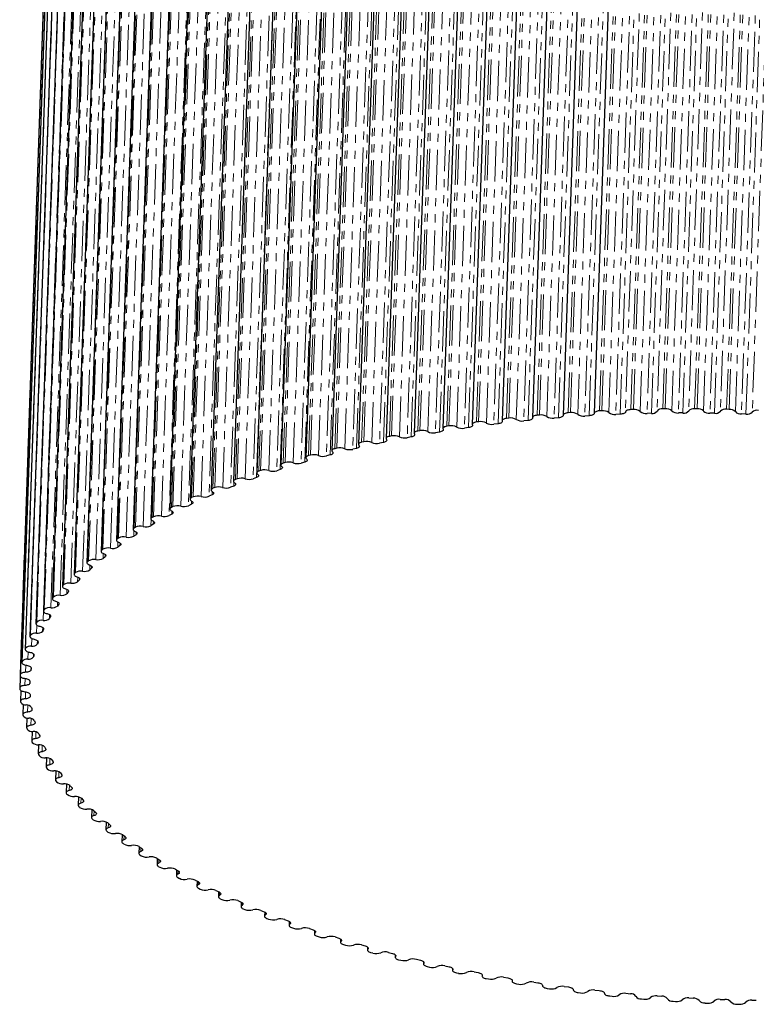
# Model space of a CAD drawing. Header units: millimetres. Extents: x -118 to 113, y -215 to 932.
# Tile 1 of 5: x -118 to -2, y -215 to -60. Entities that reach past the tile are written whole.
import ezdxf

# ---------------------------------------------------------------- set-up
doc = ezdxf.new("R2010")
doc.units = ezdxf.units.MM
doc.linetypes.add('PHANTOM', pattern=[12.7, 6.35, -1.27, 1.27, -1.27, 1.27, -1.27])

msp = doc.modelspace()

# ---------------------------------------------------------------- linework, layer by layer
at = {"color": 8, "linetype": 'PHANTOM', "lineweight": 18}
for p, q in [((-31.87, -121.8), (-25.38, 65.41)), ((-31.49, -121.77), (-25, 65.43)), ((-26.93, -121.5), (-20.44, 65.71)), ((-26.55, -121.48), (-20.06, 65.72)), ((-25.44, -121.77), (-18.95, 65.44)), ((-16.32, 65.54), (-22.81, -121.66)), ((-21.95, -121.29), (-15.46, 65.91)), ((-21.57, -121.28), (-15.08, 65.92)), ((-20.48, -121.59), (-13.99, 65.62)), ((-12.92, 65.31), (-19.41, -121.9)), ((-18.71, -121.88), (-12.22, 65.32)), ((-11.34, 65.67), (-17.83, -121.53)), ((-16.94, -121.18), (-10.45, 66.02)), ((-16.55, -121.18), (-10.06, 66.03)), ((-15.5, -121.51), (-9.01, 65.7)), ((-7.97, 65.37), (-14.46, -121.83)), ((-13.76, -121.83), (-7.27, 65.37)), ((-6.35, 65.71), (-12.84, -121.5)), ((-11.9, -121.17), (-5.41, 66.04)), ((-11.51, -121.17), (-5.02, 66.04)), ((-10.49, -121.52), (-4, 65.69)), ((-3, 65.35), (-9.49, -121.86)), ((-8.78, -121.87), (-2.29, 65.33)), ((-1.34, 65.65), (-7.83, -121.56)), ((-6.85, -121.25), (-0.36, 65.96)), ((-6.47, -121.26), (0.02, 65.95)), ((-5.48, -121.62), (1.01, 65.59)), ((1.98, 65.22), (-4.51, -121.98)), ((3.68, 65.49), (-2.81, -121.71)), ((-46.33, -123.25), (-39.84, 63.95)), ((-45.97, -123.21), (-39.48, 64)), ((-44.76, -123.41), (-38.27, 63.8)), ((-42.91, -123.53), (-36.42, 63.67)), ((-41.58, -122.68), (-35.09, 64.53)), ((-41.21, -122.64), (-34.72, 64.57)), ((-40.03, -122.86), (-33.53, 64.34)), ((-32.37, 64.12), (-38.86, -123.09)), ((-38.18, -123.02), (-31.69, 64.18)), ((-36.75, -122.19), (-30.26, 65.01)), ((-36.38, -122.16), (-29.89, 65.05)), ((-35.22, -122.4), (-28.73, 64.8)), ((-27.58, 64.55), (-34.07, -122.65)), ((-33.39, -122.6), (-26.9, 64.61)), ((-30.35, -122.04), (-23.86, 65.17)), ((-22.74, 64.9), (-29.23, -122.31)), ((-28.54, -122.27), (-22.05, 64.94)), ((-17.85, 65.15), (-24.34, -122.06)), ((-23.64, -122.03), (-17.15, 65.18)), ((-3.8, -122.01), (2.69, 65.2)), ((-55.58, -124.68), (-49.09, 62.53)), ((-55.23, -124.62), (-48.74, 62.59)), ((-54, -124.77), (-47.5, 62.43)), ((-46.28, 62.27), (-52.78, -124.94)), ((-52.13, -124.83), (-45.64, 62.38)), ((-51, -123.92), (-44.51, 63.29)), ((-50.65, -123.87), (-44.16, 63.34)), ((-49.42, -124.05), (-42.93, 63.16)), ((-41.73, 62.98), (-48.22, -124.23)), ((-47.56, -124.14), (-41.07, 63.07)), ((-37.08, 63.59), (-43.58, -123.61)), ((-64.43, -126.45), (-57.94, 60.76)), ((-64.1, -126.38), (-57.61, 60.83)), ((-62.84, -126.49), (-56.35, 60.72)), ((-55.11, 60.6), (-61.6, -126.6)), ((-60.99, -126.47), (-54.49, 60.73)), ((-60.06, -125.52), (-53.57, 61.69)), ((-59.72, -125.45), (-53.23, 61.75)), ((-58.47, -125.59), (-51.98, 61.62)), ((-50.75, 61.48), (-57.24, -125.73)), ((-56.61, -125.61), (-50.12, 61.6)), ((-68.68, -127.46), (-62.19, 59.74)), ((-68.36, -127.38), (-61.87, 59.82)), ((-67.09, -127.47), (-60.6, 59.73)), ((-59.35, 59.64), (-65.84, -127.56)), ((-65.25, -127.42), (-58.76, 59.78)), ((-76.8, -129.73), (-70.31, 57.47)), ((-76.5, -129.64), (-70.01, 57.56)), ((-75.22, -129.68), (-68.73, 57.52)), ((-67.48, 57.48), (-73.97, -129.73)), ((-73.41, -129.56), (-66.92, 57.64)), ((-72.81, -128.56), (-66.32, 58.65)), ((-72.5, -128.47), (-66, 58.73)), ((-71.22, -128.54), (-64.73, 58.67)), ((-63.48, 58.6), (-69.97, -128.61)), ((-69.39, -128.45), (-62.9, 58.75)), ((-80.64, -130.99), (-74.15, 56.22)), ((-80.36, -130.89), (-73.86, 56.32)), ((-79.08, -130.91), (-72.59, 56.3)), ((-71.34, 56.28), (-77.83, -130.93)), ((-77.29, -130.75), (-70.8, 56.45)), ((-84.34, -132.31), (-77.85, 54.89)), ((-84.06, -132.21), (-77.57, 55)), ((-82.8, -132.2), (-76.3, 55)), ((-75.05, 55), (-81.54, -132.2)), ((-81.02, -132.02), (-74.53, 55.19)), ((-87.88, -133.71), (-81.39, 53.49)), ((-87.61, -133.6), (-81.12, 53.6)), ((-86.35, -133.57), (-79.86, 53.63)), ((-78.61, 53.66), (-85.1, -133.55)), ((-91.25, -135.18), (-84.76, 52.02)), ((-91, -135.07), (-84.51, 52.14)), ((-89.75, -135.01), (-83.26, 52.19)), ((-82.01, 52.24), (-88.51, -134.97)), ((-94.45, -136.72), (-87.96, 50.49)), ((-94.22, -136.6), (-87.73, 50.61)), ((-92.97, -136.52), (-86.48, 50.69)), ((-85.25, 50.76), (-91.74, -136.45)), ((-97.48, -138.32), (-90.99, 48.89)), ((-97.25, -138.19), (-90.76, 49.01)), ((-96.02, -138.09), (-89.53, 49.11)), ((-88.31, 49.21), (-94.8, -138)), ((-100.32, -139.97), (-93.82, 47.23)), ((-100.11, -139.85), (-93.61, 47.36)), ((-98.89, -139.72), (-92.4, 47.48)), ((-102.96, -141.69), (-96.47, 45.52)), ((-102.77, -141.56), (-96.28, 45.65)), ((-101.57, -141.41), (-95.08, 45.8)), ((-105.42, -143.46), (-98.93, 43.75)), ((-105.24, -143.32), (-98.75, 43.88)), ((-104.06, -143.15), (-97.57, 44.05)), ((-107.67, -145.28), (-101.18, 41.93)), ((-107.5, -145.14), (-101.01, 42.07)), ((-106.35, -144.94), (-99.86, 42.26)), ((-108.44, -146.78), (-101.95, 40.42)), ((-109.72, -147.14), (-103.22, 40.06)), ((-109.57, -147), (-103.08, 40.21)), ((-111.55, -149.05), (-105.06, 38.16)), ((-111.42, -148.9), (-104.93, 38.3)), ((-110.32, -148.67), (-103.83, 38.54)), ((-113.18, -150.99), (-106.69, 36.21)), ((-113.06, -150.84), (-106.57, 36.36)), ((-111.99, -150.59), (-105.5, 36.62)), ((-114.59, -152.97), (-108.1, 34.23)), ((-114.49, -152.82), (-108, 34.38)), ((-113.45, -152.54), (-106.96, 34.66)), ((-114.69, -154.53), (-108.2, 32.67)), ((-115.78, -154.98), (-109.28, 32.22)), ((-115.69, -154.83), (-109.2, 32.38)), ((-116.74, -157.02), (-110.25, 30.18)), ((-116.68, -156.86), (-110.19, 30.34)), ((-117.49, -159.08), (-111, 28.12)), ((-117.44, -158.92), (-110.95, 28.28)), ((-118.01, -161.16), (-111.52, 26.05)), ((-117.98, -161), (-111.49, 26.21)), ((-118.3, -163.25), (-111.81, 23.96)), ((-118.29, -163.09), (-111.8, 24.12)), ((-84.61, -133.35), (-84.59, -132.74)), ((-88.03, -134.76), (-88.01, -134.21)), ((-91.29, -136.23), (-91.27, -135.71)), ((-94.38, -137.77), (-94.36, -137.28)), ((-97.65, -138.61), (-97.69, -139.6)), ((-97.29, -139.37), (-97.27, -138.91)), ((-100.36, -140.4), (-100.39, -141.27)), ((-100.02, -141.03), (-100, -140.6)), ((-102.87, -142.17), (-102.9, -142.99)), ((-102.55, -142.74), (-102.54, -142.34)), ((-105.18, -143.98), (-105.21, -144.76)), ((-104.89, -144.5), (-104.88, -144.14)), ((-107.3, -145.82), (-107.32, -146.58)), ((-107.03, -146.32), (-107.02, -145.99)), ((-109.2, -147.71), (-109.23, -148.44)), ((-108.97, -148.17), (-108.96, -147.88)), ((-110.91, -149.64), (-110.93, -150.34)), ((-110.7, -150.07), (-110.69, -149.81)), ((-112.4, -151.62), (-112.42, -152.27)), ((-112.22, -152), (-112.21, -151.77)), ((-113.67, -153.62), (-113.69, -154.24)), ((-113.52, -153.96), (-113.52, -153.77)), ((-115.71, -156.55), (-115.67, -155.28)), ((-114.73, -155.66), (-114.75, -156.24)), ((-114.61, -155.95), (-114.61, -155.8)), ((-116.51, -158.59), (-116.47, -157.39)), ((-115.57, -157.72), (-115.59, -158.26)), ((-115.48, -157.97), (-115.48, -157.86)), ((-117.09, -160.64), (-117.05, -159.49)), ((-116.19, -159.82), (-116.2, -160.3)), ((-116.13, -160.01), (-116.13, -159.93)), ((-117.44, -162.72), (-117.4, -161.59)), ((-116.58, -161.93), (-116.6, -162.35)), ((-116.55, -162.06), (-116.55, -162.02)), ((-117.57, -164.8), (-117.53, -163.69)), ((-117.47, -166.89), (-117.44, -165.8)), ((-117.15, -168.99), (-117.11, -167.91)), ((-116.61, -171.08), (-116.57, -170.02)), ((-115.84, -173.17), (-115.8, -172.13)), ((-114.85, -175.24), (-114.81, -174.24)), ((-113.64, -177.3), (-113.6, -176.33)), ((-112.21, -179.35), (-112.18, -178.42)), ((-110.57, -181.37), (-110.54, -180.48)), ((-108.72, -183.36), (-108.69, -182.54)), ((-106.66, -185.32), (-106.63, -184.57)), ((-104.39, -187.25), (-104.37, -186.56)), ((-101.93, -189.14), (-101.91, -188.5)), ((-99.28, -190.99), (-99.26, -190.4)), ((-96.44, -192.79), (-96.42, -192.24)), ((-93.41, -194.55), (-93.39, -194.02)), ((-90.21, -196.25), (-90.19, -195.75)), ((-86.84, -197.89), (-86.82, -197.42)), ((-83.3, -199.47), (-83.29, -199.04)), ((-79.61, -200.99), (-79.6, -200.59)), ((-75.77, -202.44), (-75.76, -202.07)), ((-71.79, -203.83), (-71.78, -203.49)), ((-67.68, -205.14), (-67.67, -204.84)), ((-63.44, -206.38), (-63.43, -206.11)), ((-59.09, -207.54), (-59.08, -207.31)), ((-54.63, -208.62), (-54.62, -208.43)), ((-50.07, -209.62), (-50.06, -209.47)), ((-45.42, -210.54), (-45.42, -210.42)), ((-40.69, -211.37), (-40.69, -211.29)), ((-35.9, -212.12), (-35.89, -212.07))]:
    msp.add_line(p, q, dxfattribs=at)
at = {"color": 7, "linetype": 'Continuous', "lineweight": 25}
for p, q in [((-21.25, 65.32), (-27.74, -121.88)), ((-35.77, 64.16), (-42.26, -123.05)), ((-30.99, 64.64), (-37.48, -122.57)), ((-26.15, 65.03), (-32.64, -122.18)), ((-49.65, 62.18), (-56.14, -125.03)), ((-45.11, 62.93), (-51.6, -124.28)), ((-40.48, 63.59), (-46.97, -123.62)), ((-54.09, 61.34), (-60.58, -125.86)), ((-62.63, 59.42), (-69.12, -127.79)), ((-58.42, 60.42), (-64.91, -126.79)), ((-66.72, 58.33), (-73.21, -128.88)), ((-74.49, 55.92), (-80.98, -131.28)), ((-70.68, 57.16), (-77.17, -130.04)), ((-78.15, 54.61), (-84.64, -132.6)), ((-81.66, 53.22), (-88.15, -133.98)), ((-85, 51.76), (-91.49, -135.44)), ((-88.18, 50.24), (-94.67, -136.96)), ((-91.17, 48.66), (-97.66, -138.55)), ((-93.99, 47.01), (-100.48, -140.19)), ((-96.61, 45.31), (-103.1, -141.89)), ((-99.04, 43.56), (-105.53, -143.64)), ((-101.27, 41.76), (-107.76, -145.45)), ((-103.3, 39.91), (-109.79, -147.29)), ((-105.12, 38.02), (-111.61, -149.18)), ((-106.73, 36.09), (-113.22, -151.11)), ((-108.13, 34.13), (-114.62, -153.07)), ((-109.31, 32.14), (-115.8, -155.07)), ((-110.27, 30.12), (-116.76, -157.09)), ((-111.01, 28.08), (-117.5, -159.13)), ((-111.52, 26.02), (-118.01, -161.19)), ((-111.81, 23.95), (-118.3, -163.26)), ((-111.88, 22.02), (-118.37, -165.18)), ((-41.21, -122.64), (-41.58, -122.68)), ((-36.38, -122.16), (-36.75, -122.19)), ((-33.39, -122.6), (-34.07, -122.65)), ((-31.49, -121.77), (-31.87, -121.8)), ((-28.54, -122.27), (-29.23, -122.31)), ((-26.55, -121.48), (-26.93, -121.5)), ((-23.64, -122.03), (-24.34, -122.06)), ((-21.57, -121.28), (-21.95, -121.29)), ((-18.71, -121.88), (-19.41, -121.9)), ((-16.55, -121.18), (-16.94, -121.18)), ((-13.76, -121.83), (-14.46, -121.83)), ((-11.51, -121.17), (-11.9, -121.17)), ((-8.78, -121.87), (-9.49, -121.86)), ((-6.47, -121.26), (-6.85, -121.25)), ((-3.8, -122.01), (-4.51, -121.98)), ((-50.65, -123.87), (-51, -123.92)), ((-47.56, -124.14), (-48.22, -124.23)), ((-45.97, -123.21), (-46.33, -123.25)), ((-42.91, -123.53), (-43.58, -123.61)), ((-38.18, -123.02), (-38.86, -123.09)), ((-59.72, -125.45), (-60.06, -125.52)), ((-56.61, -125.61), (-57.24, -125.73)), ((-55.23, -124.62), (-55.58, -124.68)), ((-52.13, -124.83), (-52.78, -124.94)), ((-64.1, -126.38), (-64.43, -126.45)), ((-60.99, -126.47), (-61.6, -126.6)), ((-72.5, -128.47), (-72.81, -128.56)), ((-69.39, -128.45), (-69.97, -128.61)), ((-68.36, -127.38), (-68.68, -127.46)), ((-65.25, -127.42), (-65.84, -127.56)), ((-76.5, -129.64), (-76.8, -129.73)), ((-73.41, -129.56), (-73.97, -129.73)), ((-80.36, -130.89), (-80.64, -130.99)), ((-77.29, -130.75), (-77.83, -130.93)), ((-84.61, -133.35), (-85.1, -133.55)), ((-84.06, -132.21), (-84.34, -132.31)), ((-81.02, -132.02), (-81.54, -132.2)), ((-91, -135.07), (-91.25, -135.18)), ((-88.03, -134.76), (-88.51, -134.97)), ((-87.61, -133.6), (-87.88, -133.71)), ((-94.22, -136.6), (-94.45, -136.72)), ((-91.29, -136.23), (-91.74, -136.45)), ((-94.38, -137.77), (-94.8, -138)), ((-97.29, -139.37), (-97.69, -139.6)), ((-97.25, -138.19), (-97.48, -138.32)), ((-100.02, -141.03), (-100.39, -141.27)), ((-100.11, -139.85), (-100.32, -139.97)), ((-102.77, -141.56), (-102.96, -141.69)), ((-102.55, -142.74), (-102.9, -142.99)), ((-105.24, -143.32), (-105.42, -143.46)), ((-107.5, -145.14), (-107.67, -145.28)), ((-104.89, -144.5), (-105.21, -144.76)), ((-109.57, -147), (-109.72, -147.14)), ((-107.03, -146.32), (-107.32, -146.58)), ((-111.42, -148.9), (-111.55, -149.05)), ((-108.97, -148.17), (-109.23, -148.44)), ((-113.06, -150.84), (-113.18, -150.99)), ((-114.49, -152.82), (-114.59, -152.97)), ((-115.69, -154.83), (-115.78, -154.98)), ((-116.68, -156.86), (-116.74, -157.02)), ((-117.44, -158.92), (-117.49, -159.08)), ((-117.98, -161), (-118.01, -161.16)), ((-118.29, -163.09), (-118.3, -163.25)), ((-116.76, -164.11), (-116.76, -164.31)), ((-118.37, -165.19), (-118.37, -165.35)), ((-118.17, -165.6), (-118.23, -167.27)), ((-118.23, -167.3), (-118.21, -167.46)), ((-117.81, -167.78), (-117.87, -169.36)), ((-117.86, -169.41), (-117.83, -169.57)), ((-117.23, -169.93), (-117.28, -171.45)), ((-117.27, -171.51), (-117.21, -171.67)), ((-116.42, -172.05), (-116.47, -173.53)), ((-116.45, -173.61), (-116.38, -173.77)), ((-115.39, -174.14), (-115.44, -175.6)), ((-115.41, -175.7), (-115.32, -175.86)), ((-114.14, -176.22), (-114.19, -177.65)), ((-114.15, -177.77), (-114.04, -177.93)), ((-112.67, -178.28), (-112.72, -179.69)), ((-112.67, -179.83), (-112.55, -179.98)), ((-110.99, -180.33), (-111.04, -181.7)), ((-110.39, -180.6), (-110.16, -180.88)), ((-110.97, -181.86), (-110.83, -182.01)), ((-109.1, -182.36), (-109.15, -183.69)), ((-108.63, -182.59), (-108.36, -182.87)), ((-109.07, -183.86), (-108.91, -184.01)), ((-107.01, -184.36), (-107.05, -185.64)), ((-106.65, -184.55), (-106.35, -184.82)), ((-106.95, -185.83), (-106.78, -185.98)), ((-104.71, -186.34), (-104.76, -187.56)), ((-104.63, -187.77), (-104.45, -187.91)), ((-104.47, -186.48), (-104.15, -186.75)), ((-102.22, -188.29), (-102.26, -189.44)), ((-102.09, -188.37), (-101.74, -188.63)), ((-102.12, -189.66), (-101.92, -189.81)), ((-99.54, -190.21), (-99.57, -191.27)), ((-99.52, -190.22), (-99.14, -190.47)), ((-99.4, -191.52), (-99.19, -191.65)), ((-96.76, -192.02), (-96.36, -192.27)), ((-96.67, -192.08), (-96.7, -193.06)), ((-96.51, -193.32), (-96.28, -193.46)), ((-93.82, -193.78), (-93.39, -194.02)), ((-93.61, -193.89), (-93.65, -194.8)), ((-93.42, -195.08), (-93.18, -195.21)), ((-90.7, -195.48), (-90.24, -195.72)), ((-90.39, -195.65), (-90.42, -196.49)), ((-90.16, -196.78), (-89.91, -196.9)), ((-87.41, -197.13), (-86.93, -197.36)), ((-86.99, -197.33), (-87.02, -198.12)), ((-86.74, -198.42), (-86.47, -198.54)), ((-83.95, -198.73), (-83.45, -198.95)), ((-83.43, -198.95), (-83.46, -199.68)), ((-83.14, -200), (-82.86, -200.12)), ((-80.34, -200.26), (-79.81, -200.47)), ((-79.72, -200.51), (-79.74, -201.19)), ((-79.4, -201.52), (-79.1, -201.63)), ((-76.58, -201.72), (-76.03, -201.92)), ((-75.86, -202), (-75.88, -202.63)), ((-75.5, -202.97), (-75.2, -203.08)), ((-72.67, -203.12), (-72.1, -203.31)), ((-71.86, -203.43), (-71.88, -203.99)), ((-71.47, -204.35), (-71.15, -204.45)), ((-68.63, -204.45), (-68.05, -204.63)), ((-67.74, -204.78), (-67.75, -205.29)), ((-67.3, -205.66), (-66.98, -205.76)), ((-64.46, -205.7), (-63.86, -205.87)), ((-63.48, -206.06), (-63.5, -206.51)), ((-63.01, -206.89), (-62.67, -206.98)), ((-60.18, -206.88), (-59.56, -207.04)), ((-59.12, -207.26), (-59.13, -207.66)), ((-58.6, -208.04), (-58.26, -208.13)), ((-55.78, -207.98), (-55.15, -208.13)), ((-54.65, -208.39), (-54.66, -208.72)), ((-54.09, -209.12), (-53.74, -209.2)), ((-51.29, -209), (-50.64, -209.14)), ((-50.08, -209.43), (-50.09, -209.7)), ((-49.48, -210.11), (-49.12, -210.18)), ((-46.7, -209.94), (-46.05, -210.07)), ((-45.43, -210.39), (-45.43, -210.6)), ((-44.78, -211.02), (-44.42, -211.08)), ((-42.03, -210.8), (-41.37, -210.91)), ((-40.7, -211.27), (-40.7, -211.41)), ((-40, -211.84), (-39.63, -211.9)), ((-37.29, -211.56), (-36.62, -211.67)), ((-35.9, -212.06), (-35.9, -212.14)), ((-35.16, -212.57), (-34.78, -212.62)), ((-32.49, -212.25), (-31.8, -212.34)), ((-30.25, -213.21), (-29.88, -213.26)), ((-27.63, -212.84), (-26.94, -212.91)), ((-25.3, -213.76), (-24.92, -213.8)), ((-22.73, -213.34), (-22.03, -213.4)), ((-20.31, -214.23), (-19.92, -214.26)), ((-17.79, -213.75), (-17.09, -213.8)), ((-12.83, -214.07), (-12.13, -214.11)), ((-15.28, -214.59), (-14.9, -214.62)), ((-10.24, -214.87), (-9.86, -214.88)), ((-7.86, -214.3), (-7.15, -214.32)), ((-5.19, -215.05), (-4.81, -215.06)), ((-2.88, -214.43), (-2.17, -214.44))]:
    msp.add_line(p, q, dxfattribs=at)
at = {"color": 7, "linetype": 'Continuous', "lineweight": 25, "flags": 128}
for points in [[(-37.48, -122.61), (-37.48, -122.68), (-37.51, -122.75), (-37.56, -122.81), (-37.65, -122.87), (-37.75, -122.92), (-37.88, -122.97), (-38.02, -123), (-38.18, -123.02)], [(-36.75, -122.19), (-36.92, -122.21), (-37.06, -122.24), (-37.19, -122.29), (-37.3, -122.34), (-37.39, -122.4), (-37.45, -122.47), (-37.48, -122.54), (-37.48, -122.61)], [(-32.64, -122.2), (-32.65, -122.27), (-32.68, -122.34), (-32.75, -122.4), (-32.83, -122.46), (-32.95, -122.51), (-33.08, -122.55), (-33.23, -122.58), (-33.39, -122.6)], [(-31.87, -121.8), (-32.03, -121.82), (-32.18, -121.85), (-32.32, -121.89), (-32.44, -121.94), (-32.53, -121.99), (-32.59, -122.06), (-32.63, -122.13), (-32.64, -122.2)], [(-27.74, -121.88), (-27.76, -121.95), (-27.8, -122.02), (-27.87, -122.08), (-27.97, -122.14), (-28.09, -122.19), (-28.22, -122.22), (-28.38, -122.25), (-28.54, -122.27)], [(-26.93, -121.5), (-27.1, -121.51), (-27.25, -121.54), (-27.39, -121.58), (-27.51, -121.63), (-27.61, -121.68), (-27.68, -121.75), (-27.73, -121.81), (-27.74, -121.88)], [(-22.81, -121.66), (-22.83, -121.73), (-22.88, -121.8), (-22.96, -121.86), (-23.06, -121.91), (-23.18, -121.96), (-23.32, -121.99), (-23.48, -122.02), (-23.64, -122.03)], [(-21.95, -121.29), (-22.12, -121.31), (-22.28, -121.33), (-22.42, -121.36), (-22.55, -121.41), (-22.65, -121.46), (-22.73, -121.52), (-22.78, -121.59), (-22.81, -121.66)], [(-51, -123.92), (-51.15, -123.95), (-51.29, -123.99), (-51.4, -124.04), (-51.49, -124.1), (-51.56, -124.16), (-51.59, -124.23), (-51.6, -124.3), (-51.58, -124.38)], [(-46.96, -123.7), (-46.94, -123.77), (-46.95, -123.84), (-47, -123.91), (-47.07, -123.97), (-47.16, -124.02), (-47.28, -124.07), (-47.41, -124.11), (-47.56, -124.14)], [(-46.33, -123.25), (-46.49, -123.28), (-46.62, -123.32), (-46.75, -123.37), (-46.84, -123.42), (-46.91, -123.49), (-46.96, -123.55), (-46.97, -123.62), (-46.96, -123.7)], [(-42.25, -123.11), (-42.25, -123.18), (-42.27, -123.25), (-42.32, -123.31), (-42.39, -123.37), (-42.49, -123.43), (-42.62, -123.47), (-42.76, -123.51), (-42.91, -123.53)], [(-41.58, -122.68), (-41.74, -122.7), (-41.88, -122.74), (-42.01, -122.78), (-42.11, -122.84), (-42.19, -122.9), (-42.24, -122.96), (-42.26, -123.03), (-42.25, -123.11)], [(-60.06, -125.52), (-60.2, -125.56), (-60.33, -125.6), (-60.43, -125.66), (-60.51, -125.72), (-60.56, -125.79), (-60.58, -125.86), (-60.57, -125.93), (-60.53, -126)], [(-56.1, -125.14), (-56.07, -125.21), (-56.07, -125.29), (-56.1, -125.35), (-56.15, -125.42), (-56.24, -125.48), (-56.34, -125.53), (-56.47, -125.58), (-56.61, -125.61)], [(-55.58, -124.68), (-55.73, -124.71), (-55.86, -124.75), (-55.97, -124.8), (-56.05, -124.87), (-56.11, -124.93), (-56.14, -125), (-56.13, -125.07), (-56.1, -125.14)], [(-51.58, -124.38), (-51.55, -124.45), (-51.56, -124.52), (-51.59, -124.59), (-51.66, -124.65), (-51.74, -124.71), (-51.86, -124.76), (-51.99, -124.8), (-52.13, -124.83)], [(-64.85, -126.94), (-64.8, -127.01), (-64.78, -127.08), (-64.8, -127.15), (-64.84, -127.22), (-64.9, -127.28), (-65, -127.34), (-65.11, -127.38), (-65.25, -127.42)], [(-64.43, -126.45), (-64.57, -126.49), (-64.69, -126.54), (-64.78, -126.59), (-64.85, -126.66), (-64.9, -126.72), (-64.91, -126.8), (-64.89, -126.87), (-64.85, -126.94)], [(-60.53, -126), (-60.49, -126.07), (-60.48, -126.14), (-60.5, -126.21), (-60.55, -126.28), (-60.63, -126.34), (-60.72, -126.39), (-60.85, -126.44), (-60.99, -126.47)], [(-72.81, -128.56), (-72.94, -128.6), (-73.04, -128.66), (-73.13, -128.72), (-73.18, -128.78), (-73.21, -128.85), (-73.21, -128.92), (-73.18, -128.99), (-73.11, -129.06)], [(-69.04, -127.96), (-68.99, -128.03), (-68.97, -128.1), (-68.97, -128.17), (-69, -128.24), (-69.07, -128.3), (-69.15, -128.36), (-69.26, -128.41), (-69.39, -128.45)], [(-68.68, -127.46), (-68.81, -127.5), (-68.93, -127.55), (-69.02, -127.61), (-69.08, -127.68), (-69.12, -127.75), (-69.12, -127.82), (-69.1, -127.89), (-69.04, -127.96)], [(-77.05, -130.25), (-76.98, -130.31), (-76.94, -130.38), (-76.93, -130.45), (-76.95, -130.52), (-77, -130.59), (-77.07, -130.65), (-77.17, -130.71), (-77.29, -130.75)], [(-76.8, -129.73), (-76.92, -129.78), (-77.02, -129.83), (-77.1, -129.9), (-77.15, -129.96), (-77.17, -130.04), (-77.16, -130.11), (-77.12, -130.18), (-77.05, -130.25)], [(-73.11, -129.06), (-73.05, -129.13), (-73.02, -129.2), (-73.02, -129.27), (-73.04, -129.34), (-73.1, -129.41), (-73.18, -129.47), (-73.28, -129.52), (-73.41, -129.56)], [(-80.84, -131.5), (-80.77, -131.57), (-80.72, -131.64), (-80.7, -131.71), (-80.71, -131.78), (-80.75, -131.85), (-80.82, -131.91), (-80.91, -131.97), (-81.02, -132.02)], [(-80.64, -130.99), (-80.76, -131.03), (-80.86, -131.09), (-80.93, -131.16), (-80.97, -131.22), (-80.98, -131.3), (-80.96, -131.37), (-80.92, -131.44), (-80.84, -131.5)], [(-84.34, -132.31), (-84.45, -132.36), (-84.54, -132.42), (-84.6, -132.49), (-84.64, -132.56), (-84.64, -132.63), (-84.62, -132.7), (-84.56, -132.77), (-84.48, -132.84)], [(-84.48, -132.84), (-84.4, -132.9), (-84.35, -132.97), (-84.32, -133.04), (-84.32, -133.11), (-84.35, -133.18), (-84.41, -133.24), (-84.5, -133.3), (-84.61, -133.35)], [(-87.88, -133.71), (-87.99, -133.77), (-88.07, -133.83), (-88.12, -133.89), (-88.15, -133.96), (-88.15, -134.04), (-88.11, -134.11), (-88.05, -134.18), (-87.96, -134.24)], [(-87.96, -134.24), (-87.88, -134.3), (-87.81, -134.37), (-87.78, -134.44), (-87.78, -134.51), (-87.8, -134.58), (-87.85, -134.65), (-87.93, -134.71), (-88.03, -134.76)], [(-91.25, -135.18), (-91.35, -135.24), (-91.43, -135.3), (-91.48, -135.37), (-91.49, -135.44), (-91.48, -135.51), (-91.44, -135.58), (-91.37, -135.65), (-91.28, -135.71)], [(-91.28, -135.71), (-91.19, -135.77), (-91.12, -135.84), (-91.08, -135.91), (-91.06, -135.98), (-91.08, -136.05), (-91.12, -136.12), (-91.2, -136.18), (-91.29, -136.23)], [(-94.45, -136.72), (-94.55, -136.77), (-94.62, -136.84), (-94.66, -136.91), (-94.67, -136.98), (-94.65, -137.05), (-94.6, -137.12), (-94.52, -137.19), (-94.42, -137.25)], [(-94.42, -137.25), (-94.32, -137.31), (-94.25, -137.37), (-94.2, -137.44), (-94.18, -137.51), (-94.19, -137.58), (-94.23, -137.65), (-94.29, -137.72), (-94.38, -137.77)], [(-97.48, -138.32), (-97.56, -138.38), (-97.63, -138.44), (-97.66, -138.51), (-97.66, -138.58), (-97.63, -138.65), (-97.58, -138.72), (-97.5, -138.79), (-97.39, -138.85)], [(-97.39, -138.85), (-97.28, -138.91), (-97.2, -138.97), (-97.15, -139.04), (-97.12, -139.11), (-97.12, -139.18), (-97.15, -139.25), (-97.21, -139.31), (-97.29, -139.37)], [(-100.32, -139.97), (-100.4, -140.04), (-100.45, -140.1), (-100.48, -140.17), (-100.47, -140.24), (-100.44, -140.32), (-100.37, -140.38), (-100.28, -140.45), (-100.17, -140.51)], [(-100.17, -140.51), (-100.06, -140.56), (-99.97, -140.62), (-99.91, -140.69), (-99.87, -140.76), (-99.87, -140.83), (-99.89, -140.9), (-99.94, -140.97), (-100.02, -141.03)], [(-102.96, -141.69), (-103.04, -141.75), (-103.08, -141.82), (-103.1, -141.89), (-103.09, -141.96), (-103.05, -142.03), (-102.98, -142.1), (-102.88, -142.16), (-102.76, -142.22)], [(-102.76, -142.22), (-102.65, -142.27), (-102.55, -142.34), (-102.48, -142.4), (-102.44, -142.47), (-102.42, -142.54), (-102.44, -142.61), (-102.48, -142.68), (-102.55, -142.74)], [(-105.42, -143.46), (-105.48, -143.52), (-105.52, -143.59), (-105.53, -143.66), (-105.51, -143.74), (-105.46, -143.81), (-105.39, -143.87), (-105.28, -143.93), (-105.16, -143.99)], [(-105.16, -143.99), (-105.04, -144.04), (-104.93, -144.1), (-104.86, -144.16), (-104.81, -144.23), (-104.79, -144.3), (-104.79, -144.37), (-104.83, -144.44), (-104.89, -144.5)], [(-107.67, -145.28), (-107.73, -145.34), (-107.76, -145.41), (-107.76, -145.48), (-107.73, -145.56), (-107.68, -145.63), (-107.59, -145.69), (-107.48, -145.75), (-107.36, -145.8)], [(-107.36, -145.8), (-107.23, -145.85), (-107.12, -145.91), (-107.04, -145.97), (-106.98, -146.04), (-106.95, -146.11), (-106.95, -146.18), (-106.98, -146.25), (-107.03, -146.32)], [(-109.72, -147.14), (-109.77, -147.21), (-109.79, -147.28), (-109.79, -147.35), (-109.75, -147.42), (-109.69, -147.49), (-109.6, -147.55), (-109.48, -147.61), (-109.35, -147.66)], [(-109.35, -147.66), (-109.21, -147.71), (-109.1, -147.76), (-109.01, -147.83), (-108.95, -147.89), (-108.91, -147.96), (-108.9, -148.03), (-108.92, -148.1), (-108.97, -148.17)], [(-111.55, -149.05), (-111.6, -149.12), (-111.61, -149.19), (-111.6, -149.26), (-111.56, -149.33), (-111.49, -149.4), (-111.39, -149.46), (-111.27, -149.51), (-111.13, -149.56)], [(-111.13, -149.56), (-110.99, -149.61), (-110.87, -149.66), (-110.78, -149.72), (-110.71, -149.79), (-110.66, -149.86), (-110.65, -149.93), (-110.66, -150), (-110.7, -150.07)], [(-113.18, -150.99), (-113.22, -151.06), (-113.22, -151.13), (-113.2, -151.21), (-113.15, -151.28), (-113.07, -151.34), (-112.97, -151.4), (-112.85, -151.46), (-112.7, -151.5)], [(-112.7, -151.5), (-112.56, -151.54), (-112.44, -151.59), (-112.33, -151.65), (-112.26, -151.72), (-112.2, -151.79), (-112.18, -151.86), (-112.19, -151.93), (-112.22, -152)], [(-114.59, -152.97), (-114.62, -153.04), (-114.62, -153.12), (-114.59, -153.19), (-114.53, -153.26), (-114.45, -153.32), (-114.34, -153.38), (-114.21, -153.43), (-114.06, -153.47)], [(-114.06, -153.47), (-113.91, -153.51), (-113.78, -153.56), (-113.67, -153.62), (-113.59, -153.68), (-113.53, -153.75), (-113.5, -153.82), (-113.5, -153.89), (-113.52, -153.96)], [(-115.78, -154.98), (-115.8, -155.05), (-115.79, -155.13), (-115.75, -155.2), (-115.69, -155.27), (-115.6, -155.33), (-115.48, -155.39), (-115.35, -155.43), (-115.2, -155.47)], [(-115.2, -155.47), (-115.05, -155.51), (-114.91, -155.56), (-114.8, -155.61), (-114.71, -155.68), (-114.64, -155.74), (-114.6, -155.81), (-114.59, -155.88), (-114.61, -155.95)], [(-116.74, -157.02), (-116.76, -157.09), (-116.74, -157.16), (-116.7, -157.23), (-116.63, -157.3), (-116.53, -157.36), (-116.41, -157.42), (-116.27, -157.46), (-116.11, -157.5)], [(-116.11, -157.5), (-115.96, -157.53), (-115.82, -157.58), (-115.7, -157.63), (-115.6, -157.69), (-115.53, -157.76), (-115.49, -157.83), (-115.47, -157.9), (-115.48, -157.97)], [(-117.49, -159.08), (-117.5, -159.15), (-117.47, -159.22), (-117.42, -159.29), (-117.34, -159.36), (-117.24, -159.42), (-117.11, -159.47), (-116.97, -159.52), (-116.81, -159.55)], [(-116.81, -159.55), (-116.65, -159.58), (-116.51, -159.62), (-116.39, -159.67), (-116.28, -159.73), (-116.2, -159.8), (-116.15, -159.87), (-116.12, -159.94), (-116.13, -160.01)], [(-118.01, -161.16), (-118.01, -161.23), (-117.98, -161.3), (-117.92, -161.37), (-117.83, -161.44), (-117.72, -161.49), (-117.59, -161.54), (-117.44, -161.58), (-117.28, -161.61)], [(-117.44, -162.72), (-117.61, -162.73), (-117.77, -162.75), (-117.91, -162.79), (-118.04, -162.84), (-118.14, -162.89), (-118.22, -162.95), (-118.27, -163.02), (-118.29, -163.09)], [(-116.6, -162.35), (-116.62, -162.42), (-116.67, -162.49), (-116.75, -162.55), (-116.85, -162.6), (-116.98, -162.65), (-117.12, -162.68), (-117.28, -162.71), (-117.44, -162.72)], [(-117.28, -161.61), (-117.12, -161.64), (-116.98, -161.68), (-116.85, -161.73), (-116.74, -161.79), (-116.65, -161.85), (-116.59, -161.92), (-116.56, -161.99), (-116.55, -162.06)], [(-118.3, -163.25), (-118.29, -163.32), (-118.26, -163.39), (-118.19, -163.46), (-118.1, -163.52), (-117.98, -163.58), (-117.85, -163.63), (-117.69, -163.67), (-117.53, -163.69)], [(-116.77, -164.42), (-116.78, -164.49), (-116.83, -164.56), (-116.9, -164.62), (-117, -164.68), (-117.12, -164.72), (-117.25, -164.76), (-117.41, -164.79), (-117.57, -164.8)], [(-117.53, -163.69), (-117.37, -163.72), (-117.22, -163.76), (-117.08, -163.8), (-116.97, -163.86), (-116.87, -163.92), (-116.81, -163.99), (-116.77, -164.06), (-116.76, -164.13)], [(-117.57, -164.8), (-117.74, -164.82), (-117.89, -164.85), (-118.03, -164.88), (-118.15, -164.93), (-118.25, -164.99), (-118.32, -165.05), (-118.36, -165.12), (-118.37, -165.19)], [(-118.37, -165.35), (-118.35, -165.42), (-118.31, -165.49), (-118.24, -165.56), (-118.14, -165.62), (-118.01, -165.68), (-117.87, -165.72), (-117.72, -165.76), (-117.55, -165.78)], [(-117.55, -165.78), (-117.39, -165.8), (-117.24, -165.84), (-117.1, -165.88), (-116.97, -165.94), (-116.88, -166), (-116.8, -166.06), (-116.75, -166.13), (-116.74, -166.2)], [(-117.47, -166.89), (-117.64, -166.91), (-117.79, -166.94), (-117.92, -166.98), (-118.04, -167.03), (-118.13, -167.09), (-118.19, -167.16), (-118.22, -167.23), (-118.23, -167.3)], [(-116.71, -166.5), (-116.72, -166.57), (-116.76, -166.64), (-116.83, -166.7), (-116.92, -166.76), (-117.03, -166.81), (-117.16, -166.85), (-117.31, -166.88), (-117.47, -166.89)], [(-117.15, -168.99), (-117.31, -169.01), (-117.46, -169.04), (-117.59, -169.09), (-117.7, -169.14), (-117.78, -169.2), (-117.84, -169.26), (-117.86, -169.33), (-117.86, -169.41)], [(-116.44, -168.58), (-116.44, -168.65), (-116.47, -168.72), (-116.53, -168.78), (-116.61, -168.84), (-116.72, -168.89), (-116.85, -168.93), (-116.99, -168.97), (-117.15, -168.99)], [(-115.94, -170.65), (-115.93, -170.72), (-115.96, -170.79), (-116.01, -170.86), (-116.08, -170.92), (-116.19, -170.97), (-116.31, -171.02), (-116.45, -171.05), (-116.61, -171.08)], [(-116.61, -171.08), (-116.76, -171.1), (-116.91, -171.14), (-117.03, -171.19), (-117.13, -171.24), (-117.21, -171.3), (-117.26, -171.37), (-117.28, -171.44), (-117.27, -171.51)], [(-115.84, -173.17), (-115.99, -173.19), (-116.13, -173.23), (-116.25, -173.28), (-116.34, -173.34), (-116.41, -173.4), (-116.46, -173.47), (-116.47, -173.54), (-116.45, -173.61)], [(-115.22, -172.73), (-115.21, -172.8), (-115.22, -172.87), (-115.26, -172.93), (-115.33, -173), (-115.43, -173.05), (-115.55, -173.1), (-115.68, -173.14), (-115.84, -173.17)], [(-114.85, -175.24), (-115, -175.27), (-115.13, -175.31), (-115.24, -175.36), (-115.33, -175.42), (-115.4, -175.49), (-115.43, -175.56), (-115.43, -175.63), (-115.41, -175.7)], [(-114.28, -174.79), (-114.26, -174.86), (-114.26, -174.93), (-114.3, -175), (-114.36, -175.06), (-114.45, -175.12), (-114.57, -175.17), (-114.7, -175.21), (-114.85, -175.24)], [(-113.12, -176.84), (-113.09, -176.91), (-113.09, -176.98), (-113.12, -177.05), (-113.18, -177.12), (-113.26, -177.17), (-113.36, -177.23), (-113.49, -177.27), (-113.64, -177.3)], [(-113.64, -177.3), (-113.78, -177.34), (-113.91, -177.38), (-114.02, -177.43), (-114.1, -177.49), (-114.16, -177.56), (-114.18, -177.63), (-114.18, -177.7), (-114.15, -177.77)], [(-112.21, -179.35), (-112.35, -179.38), (-112.48, -179.43), (-112.58, -179.48), (-112.65, -179.55), (-112.7, -179.61), (-112.72, -179.68), (-112.71, -179.76), (-112.67, -179.83)], [(-111.75, -178.87), (-111.71, -178.94), (-111.7, -179.01), (-111.72, -179.08), (-111.77, -179.15), (-111.85, -179.21), (-111.95, -179.26), (-112.07, -179.31), (-112.21, -179.35)], [(-110.57, -181.37), (-110.71, -181.41), (-110.82, -181.45), (-110.92, -181.51), (-110.99, -181.58), (-111.03, -181.64), (-111.04, -181.72), (-111.02, -181.79), (-110.97, -181.86)], [(-110.16, -180.88), (-110.11, -180.95), (-110.1, -181.02), (-110.11, -181.09), (-110.15, -181.16), (-110.22, -181.22), (-110.32, -181.28), (-110.43, -181.33), (-110.57, -181.37)], [(-108.36, -182.87), (-108.31, -182.94), (-108.28, -183.01), (-108.29, -183.08), (-108.32, -183.15), (-108.39, -183.21), (-108.47, -183.27), (-108.58, -183.32), (-108.72, -183.36)], [(-108.72, -183.36), (-108.85, -183.4), (-108.96, -183.45), (-109.05, -183.51), (-109.11, -183.58), (-109.14, -183.65), (-109.15, -183.72), (-109.12, -183.79), (-109.07, -183.86)], [(-106.66, -185.32), (-106.78, -185.37), (-106.89, -185.42), (-106.97, -185.48), (-107.03, -185.55), (-107.05, -185.62), (-107.05, -185.69), (-107.01, -185.76), (-106.95, -185.83)], [(-106.35, -184.82), (-106.29, -184.89), (-106.26, -184.96), (-106.26, -185.03), (-106.29, -185.1), (-106.34, -185.17), (-106.42, -185.23), (-106.53, -185.28), (-106.66, -185.32)], [(-104.39, -187.25), (-104.52, -187.3), (-104.62, -187.36), (-104.69, -187.42), (-104.74, -187.49), (-104.76, -187.56), (-104.74, -187.63), (-104.7, -187.7), (-104.63, -187.77)], [(-104.15, -186.75), (-104.08, -186.81), (-104.04, -186.88), (-104.03, -186.95), (-104.05, -187.02), (-104.1, -187.09), (-104.17, -187.15), (-104.27, -187.21), (-104.39, -187.25)], [(-101.93, -189.14), (-102.05, -189.19), (-102.14, -189.25), (-102.21, -189.31), (-102.25, -189.38), (-102.26, -189.45), (-102.24, -189.53), (-102.19, -189.6), (-102.12, -189.66)], [(-101.74, -188.63), (-101.67, -188.7), (-101.62, -188.77), (-101.61, -188.84), (-101.62, -188.91), (-101.66, -188.98), (-101.72, -189.04), (-101.82, -189.09), (-101.93, -189.14)], [(-99.14, -190.47), (-99.06, -190.54), (-99.01, -190.61), (-98.99, -190.68), (-98.99, -190.75), (-99.02, -190.82), (-99.08, -190.88), (-99.17, -190.94), (-99.28, -190.99)], [(-99.28, -190.99), (-99.39, -191.04), (-99.48, -191.1), (-99.54, -191.17), (-99.57, -191.24), (-99.57, -191.31), (-99.54, -191.38), (-99.49, -191.45), (-99.4, -191.52)], [(-96.36, -192.27), (-96.27, -192.34), (-96.21, -192.4), (-96.18, -192.47), (-96.17, -192.55), (-96.2, -192.61), (-96.25, -192.68), (-96.33, -192.74), (-96.44, -192.79)], [(-96.44, -192.79), (-96.54, -192.85), (-96.62, -192.91), (-96.67, -192.98), (-96.7, -193.05), (-96.69, -193.12), (-96.66, -193.19), (-96.6, -193.26), (-96.51, -193.32)], [(-93.39, -194.02), (-93.29, -194.09), (-93.23, -194.15), (-93.19, -194.22), (-93.18, -194.29), (-93.19, -194.36), (-93.24, -194.43), (-93.31, -194.49), (-93.41, -194.55)], [(-93.41, -194.55), (-93.51, -194.6), (-93.58, -194.66), (-93.63, -194.73), (-93.65, -194.8), (-93.63, -194.88), (-93.59, -194.95), (-93.52, -195.01), (-93.42, -195.08)], [(-90.21, -196.25), (-90.3, -196.3), (-90.37, -196.37), (-90.41, -196.44), (-90.42, -196.51), (-90.39, -196.58), (-90.34, -196.65), (-90.27, -196.72), (-90.16, -196.78)], [(-90.24, -195.72), (-90.14, -195.78), (-90.07, -195.85), (-90.02, -195.92), (-90, -195.99), (-90.01, -196.06), (-90.05, -196.13), (-90.12, -196.19), (-90.21, -196.25)], [(-86.84, -197.89), (-86.92, -197.95), (-86.98, -198.01), (-87.01, -198.08), (-87.01, -198.15), (-86.99, -198.23), (-86.93, -198.3), (-86.84, -198.36), (-86.74, -198.42)], [(-86.93, -197.36), (-86.82, -197.42), (-86.74, -197.49), (-86.69, -197.55), (-86.66, -197.63), (-86.66, -197.7), (-86.69, -197.76), (-86.75, -197.83), (-86.84, -197.89)], [(-83.3, -199.47), (-83.38, -199.53), (-83.43, -199.6), (-83.46, -199.67), (-83.45, -199.74), (-83.41, -199.81), (-83.35, -199.88), (-83.26, -199.94), (-83.14, -200)], [(-83.45, -198.95), (-83.34, -199), (-83.25, -199.07), (-83.19, -199.13), (-83.15, -199.2), (-83.15, -199.28), (-83.17, -199.34), (-83.22, -199.41), (-83.3, -199.47)], [(-79.81, -200.47), (-79.7, -200.52), (-79.6, -200.58), (-79.53, -200.65), (-79.49, -200.72), (-79.48, -200.79), (-79.5, -200.86), (-79.54, -200.93), (-79.61, -200.99)], [(-79.61, -200.99), (-79.68, -201.05), (-79.73, -201.12), (-79.74, -201.19), (-79.73, -201.26), (-79.69, -201.34), (-79.62, -201.4), (-79.52, -201.46), (-79.4, -201.52)], [(-76.03, -201.92), (-75.91, -201.98), (-75.81, -202.04), (-75.73, -202.1), (-75.68, -202.17), (-75.66, -202.24), (-75.67, -202.31), (-75.71, -202.38), (-75.77, -202.44)], [(-75.77, -202.44), (-75.84, -202.51), (-75.88, -202.58), (-75.88, -202.65), (-75.86, -202.72), (-75.81, -202.79), (-75.73, -202.86), (-75.63, -202.92), (-75.5, -202.97)], [(-72.1, -203.31), (-71.98, -203.36), (-71.87, -203.42), (-71.79, -203.49), (-71.73, -203.55), (-71.71, -203.62), (-71.71, -203.7), (-71.74, -203.76), (-71.79, -203.83)], [(-71.79, -203.83), (-71.85, -203.89), (-71.88, -203.96), (-71.88, -204.04), (-71.85, -204.11), (-71.79, -204.18), (-71.71, -204.24), (-71.6, -204.3), (-71.47, -204.35)], [(-68.05, -204.63), (-67.91, -204.68), (-67.8, -204.73), (-67.71, -204.8), (-67.65, -204.87), (-67.61, -204.94), (-67.61, -205.01), (-67.63, -205.08), (-67.68, -205.14)], [(-67.68, -205.14), (-67.73, -205.21), (-67.75, -205.28), (-67.75, -205.35), (-67.71, -205.42), (-67.64, -205.49), (-67.55, -205.55), (-67.43, -205.61), (-67.3, -205.66)], [(-63.86, -205.87), (-63.73, -205.92), (-63.61, -205.97), (-63.51, -206.04), (-63.44, -206.1), (-63.4, -206.17), (-63.39, -206.24), (-63.4, -206.31), (-63.44, -206.38)], [(-63.44, -206.38), (-63.49, -206.45), (-63.5, -206.52), (-63.48, -206.59), (-63.44, -206.66), (-63.37, -206.73), (-63.27, -206.79), (-63.15, -206.84), (-63.01, -206.89)], [(-59.56, -207.04), (-59.42, -207.09), (-59.3, -207.14), (-59.2, -207.2), (-59.12, -207.26), (-59.07, -207.33), (-59.05, -207.4), (-59.05, -207.47), (-59.09, -207.54)], [(-59.09, -207.54), (-59.13, -207.61), (-59.13, -207.68), (-59.11, -207.75), (-59.06, -207.82), (-58.98, -207.89), (-58.87, -207.95), (-58.75, -208), (-58.6, -208.04)], [(-55.15, -208.13), (-55.01, -208.17), (-54.88, -208.22), (-54.77, -208.28), (-54.69, -208.34), (-54.63, -208.41), (-54.6, -208.48), (-54.6, -208.55), (-54.63, -208.62)], [(-54.63, -208.62), (-54.66, -208.69), (-54.66, -208.77), (-54.62, -208.84), (-54.57, -208.91), (-54.48, -208.97), (-54.37, -209.03), (-54.24, -209.08), (-54.09, -209.12)], [(-50.64, -209.14), (-50.5, -209.18), (-50.36, -209.23), (-50.25, -209.28), (-50.16, -209.35), (-50.09, -209.41), (-50.06, -209.48), (-50.05, -209.55), (-50.07, -209.62)], [(-50.07, -209.62), (-50.09, -209.69), (-50.08, -209.77), (-50.04, -209.84), (-49.98, -209.91), (-49.88, -209.97), (-49.77, -210.02), (-49.63, -210.07), (-49.48, -210.11)], [(-46.05, -210.07), (-45.89, -210.1), (-45.76, -210.15), (-45.64, -210.2), (-45.54, -210.26), (-45.47, -210.33), (-45.42, -210.4), (-45.41, -210.47), (-45.42, -210.54)], [(-45.42, -210.54), (-45.43, -210.61), (-45.42, -210.68), (-45.37, -210.75), (-45.3, -210.82), (-45.2, -210.88), (-45.08, -210.94), (-44.94, -210.98), (-44.78, -211.02)], [(-41.37, -210.91), (-41.21, -210.94), (-41.07, -210.99), (-40.94, -211.04), (-40.84, -211.1), (-40.76, -211.16), (-40.71, -211.23), (-40.69, -211.3), (-40.69, -211.37)], [(-40.69, -211.37), (-40.7, -211.44), (-40.67, -211.52), (-40.62, -211.59), (-40.54, -211.65), (-40.43, -211.71), (-40.31, -211.76), (-40.16, -211.81), (-40, -211.84)], [(-36.62, -211.67), (-36.46, -211.7), (-36.31, -211.74), (-36.18, -211.79), (-36.07, -211.84), (-35.99, -211.91), (-35.93, -211.98), (-35.9, -212.05), (-35.9, -212.12)], [(-35.9, -212.12), (-35.89, -212.19), (-35.86, -212.26), (-35.8, -212.33), (-35.71, -212.39), (-35.6, -212.45), (-35.47, -212.5), (-35.32, -212.54), (-35.16, -212.57)], [(-31.8, -212.34), (-31.64, -212.36), (-31.49, -212.4), (-31.36, -212.45), (-31.24, -212.5), (-31.15, -212.56), (-31.09, -212.63), (-31.05, -212.7), (-31.04, -212.77)], [(-31.04, -212.77), (-31.03, -212.84), (-30.99, -212.92), (-30.92, -212.98), (-30.83, -213.05), (-30.71, -213.1), (-30.57, -213.15), (-30.42, -213.19), (-30.25, -213.21)], [(-26.94, -212.91), (-26.77, -212.94), (-26.62, -212.97), (-26.48, -213.02), (-26.36, -213.07), (-26.26, -213.13), (-26.19, -213.2), (-26.15, -213.27), (-26.13, -213.34)], [(-26.13, -213.34), (-26.11, -213.41), (-26.06, -213.48), (-25.99, -213.55), (-25.89, -213.61), (-25.76, -213.66), (-25.62, -213.71), (-25.47, -213.74), (-25.3, -213.76)]]:
    msp.add_lwpolyline(points, dxfattribs=at)
at = {"color": 7, "linetype": 'Continuous', "lineweight": 25}
for centre, radius, start, end in [((-40.94, -124.44), 1.82, 59.9157, 98.6242), ((-36.14, -123.89), 1.75, 58.1147, 98.0155), ((-34.3, -120.93), 1.73, 238.0258, 277.578), ((-31.28, -123.42), 1.66, 56.1804, 97.4657), ((-29.43, -120.67), 1.65, 236.0733, 277.029), ((-26.36, -123.04), 1.57, 54.0976, 96.9786), ((-24.52, -120.51), 1.56, 233.9706, 276.5418), ((-21.4, -122.76), 1.48, 51.8487, 96.5589), ((-19.57, -120.44), 1.47, 231.6999, 276.1211), ((-18.56, -120.98), 0.918, 260.6632, 322.6874), ((-17.09, -122.1), 0.934, 80.1983, 142.3456), ((-16.4, -122.56), 1.39, 49.414, 96.2125), ((-14.6, -120.46), 1.38, 229.2409, 275.7727), ((-13.6, -120.84), 1.01, 260.7842, 318.8994), ((-12.07, -122.17), 1.02, 80.3271, 138.5993), ((-11.38, -122.46), 1.3, 46.771, 95.9459), ((-9.61, -120.59), 1.28, 226.5709, 275.5033), ((-8.61, -120.79), 1.1, 260.7954, 315.4403), ((-7.04, -122.34), 1.11, 80.3444, 135.1776), ((-6.35, -122.45), 1.2, 43.8945, 95.7667), ((-4.62, -120.8), 1.19, 223.6643, 275.3203), ((-3.61, -120.83), 1.19, 260.7042, 312.2766), ((-2.01, -122.61), 1.21, 80.258, 132.0474), ((-50.31, -125.79), 1.96, 63.1697, 100.0082), ((-48.54, -122.31), 1.95, 243.128, 279.5622), ((-45.66, -125.07), 1.89, 61.5968, 99.2891), ((-43.87, -121.75), 1.89, 241.5404, 278.847), ((-39.11, -121.29), 1.81, 239.8437, 278.1849), ((-59.31, -127.47), 2.06, 66.0301, 101.6051), ((-57.64, -123.71), 2.06, 246.0158, 281.1479), ((-54.86, -126.59), 2.01, 64.6445, 100.7803), ((-53.14, -122.96), 2.01, 244.6168, 280.3293), ((-63.65, -128.42), 2.09, 67.3339, 102.483), ((-62.03, -124.56), 2.09, 247.3327, 282.0182), ((-71.96, -130.54), 2.13, 69.7219, 104.4031), ((-70.48, -126.53), 2.14, 249.7463, 283.9188), ((-67.87, -129.44), 2.12, 68.5627, 103.4151), ((-66.32, -125.5), 2.12, 248.5743, 282.9412), ((-75.93, -131.7), 2.14, 70.8162, 105.4496), ((-74.52, -127.66), 2.15, 250.8535, 284.9532), ((-79.75, -132.93), 2.13, 71.8495, 106.558), ((-78.42, -128.87), 2.14, 251.9001, 286.0475), ((-86.94, -135.58), 2.09, 73.7448, 108.9771), ((-83.42, -134.22), 2.11, 72.8249, 107.7322), ((-82.17, -130.17), 2.13, 252.8892, 287.2057), ((-90.29, -136.99), 2.05, 74.6109, 110.2984), ((-89.2, -133.02), 2.06, 254.7045, 289.7332), ((-85.77, -131.56), 2.1, 253.8234, 288.4324), ((-93.48, -138.46), 2, 75.424, 111.7031), ((-92.47, -134.57), 2.02, 255.5337, 291.1146), ((-96.49, -139.98), 1.94, 76.1844, 113.1989), ((-95.56, -136.18), 1.96, 256.3115, 292.584), ((-99.32, -141.55), 1.88, 76.8916, 114.7948), ((-98.47, -137.87), 1.9, 257.0375, 294.1504), ((-101.18, -139.62), 1.83, 257.7108, 295.8236), ((-101.96, -143.17), 1.81, 77.5442, 116.5015), ((-104.42, -144.84), 1.73, 78.1402, 118.3309), ((-103.71, -141.44), 1.75, 258.3294, 297.6152), ((-106.67, -146.56), 1.64, 78.6764, 120.2967), ((-106.03, -143.31), 1.67, 258.8907, 299.5386), ((-108.73, -148.31), 1.55, 79.149, 122.4147), ((-108.15, -145.23), 1.58, 259.391, 301.6088), ((-110.59, -150.1), 1.46, 79.5529, 124.703), ((-110.06, -147.2), 1.49, 259.8259, 303.8431), ((-112.23, -151.94), 1.37, 79.8823, 127.1819), ((-111.75, -149.21), 1.39, 260.1898, 306.2613), ((-84.91, -171.96), 33.83, 139.6684, 140.2694), ((-88.09, -169.48), 29.8, 144.0669, 144.721), ((-113.67, -153.8), 1.28, 80.1302, 129.8744), ((-113.23, -151.26), 1.3, 260.4762, 308.8855), ((-114.89, -155.7), 1.18, 80.2889, 132.8064), ((-114.49, -153.34), 1.21, 260.6778, 311.7408), ((-90.87, -167.66), 26.47, 148.843, 149.5509), ((-115.89, -157.62), 1.09, 80.3501, 136.0067), ((-115.53, -155.45), 1.11, 260.7864, 314.8551), ((-93.22, -166.39), 23.81, 153.9944, 154.7541), ((-116.35, -157.58), 1.02, 260.7941, 318.2592), ((-95.08, -165.6), 21.78, 159.4973, 160.3034), ((-116.68, -159.57), 0.999, 80.3055, 139.5067), ((-117.24, -161.54), 0.912, 80.1479, 143.3397), ((-116.94, -159.72), 0.933, 260.6931, 321.9859), ((-96.44, -165.17), 20.35, 165.3021, 166.1455), ((-97.27, -165), 19.51, 171.3321, 172.1997), ((-97.55, -164.97), 19.22, 177.4869, 178.363), ((-117.44, -166.97), 0.91, 212.5727, 275.887), ((-97.29, -164.96), 19.49, 183.6516, 184.5197), ((-117.26, -168.8), 0.931, 33.9297, 95.34), ((-96.46, -164.85), 20.32, 189.7106, 190.5548), ((-117.02, -168.98), 0.996, 216.4159, 275.7259), ((-116.83, -170.98), 1.02, 37.6663, 95.2358), ((-95.09, -164.53), 21.73, 195.56, 196.3674), ((-116.38, -170.98), 1.09, 219.925, 275.6782), ((-116.17, -173.16), 1.11, 41.0792, 95.2404), ((-115.52, -172.97), 1.18, 223.1335, 275.7364), ((-93.19, -163.88), 23.74, 201.1187, 201.8798), ((-115.29, -175.34), 1.2, 44.2015, 95.3463), ((-90.78, -162.8), 26.38, 206.3324, 207.0418), ((-114.44, -174.94), 1.27, 226.0729, 275.8924), ((-114.18, -177.5), 1.3, 47.0639, 95.5452), ((-87.89, -161.18), 29.69, 211.1733, 211.8289), ((-113.14, -176.9), 1.37, 228.7719, 276.1378), ((-112.85, -179.65), 1.39, 49.6944, 95.8293), ((-111.63, -178.84), 1.46, 231.2566, 276.465), ((-84.56, -158.95), 33.7, 215.6356, 216.2382), ((-111.31, -181.77), 1.49, 52.1182, 96.191), ((-109.91, -180.76), 1.55, 233.5501, 276.8668), ((-109.54, -183.87), 1.58, 54.3575, 96.624), ((-107.99, -182.66), 1.64, 235.6728, 277.3375), ((-107.57, -185.94), 1.66, 56.4322, 97.1225), ((-105.86, -184.52), 1.72, 237.6428, 277.872), ((-105.39, -187.96), 1.75, 58.3596, 97.6821), ((-103.53, -186.36), 1.8, 239.4759, 278.4662), ((-103, -189.95), 1.83, 60.1549, 98.2991), ((-101.01, -188.16), 1.88, 241.1859, 279.1173), ((-100.42, -191.89), 1.9, 61.8313, 98.9708), ((-98.3, -189.93), 1.94, 242.785, 279.8229), ((-97.64, -193.77), 1.96, 63.4006, 99.6953), ((-95.41, -191.66), 2, 244.2835, 280.5818), ((-94.67, -195.6), 2.02, 64.8727, 100.4716), ((-92.34, -193.34), 2.05, 245.6907, 281.3934), ((-91.53, -197.37), 2.06, 66.2565, 101.2993), ((-89.09, -194.98), 2.09, 247.0144, 282.2579), ((-88.21, -199.07), 2.1, 67.5595, 102.179), ((-85.68, -196.58), 2.11, 248.2614, 283.1762), ((-84.72, -200.71), 2.13, 68.7883, 103.1116), ((-82.11, -198.12), 2.13, 249.4375, 284.15), ((-81.07, -202.27), 2.14, 69.9484, 104.0991), ((-78.39, -199.62), 2.14, 250.5477, 285.1816), ((-77.27, -203.75), 2.15, 71.0446, 105.1439), ((-74.52, -201.05), 2.13, 251.596, 286.2741), ((-73.33, -205.16), 2.14, 72.0807, 106.2493), ((-70.52, -202.43), 2.12, 252.5857, 287.4314), ((-69.25, -206.48), 2.12, 73.0598, 107.4194), ((-66.38, -203.75), 2.09, 253.5193, 288.658), ((-65.04, -207.72), 2.09, 73.9844, 108.6589), ((-62.12, -205), 2.06, 254.3988, 289.9596), ((-60.72, -208.87), 2.06, 74.8562, 109.9736), ((-56.28, -209.93), 2.01, 75.6763, 111.3701), ((-57.75, -206.18), 2.01, 255.2251, 291.3427), ((-53.26, -207.3), 1.96, 255.9988, 292.8149), ((-51.75, -210.9), 1.95, 76.4449, 112.8561), ((-48.69, -208.34), 1.9, 256.7194, 294.3848), ((-47.12, -211.78), 1.89, 77.1616, 114.4407), ((-44.02, -209.3), 1.82, 257.3859, 296.0626), ((-42.42, -212.57), 1.81, 77.8252, 116.1342), ((-39.27, -210.19), 1.75, 257.9963, 297.86), ((-37.64, -213.27), 1.74, 78.4338, 117.9483), ((-34.45, -210.99), 1.66, 258.5478, 299.7902), ((-32.8, -213.87), 1.65, 78.9845, 119.8967), ((-29.58, -211.71), 1.58, 259.0368, 301.8685), ((-27.92, -214.37), 1.56, 79.4736, 121.9949), ((-24.65, -212.34), 1.49, 259.4584, 304.1123), ((-22.99, -214.79), 1.47, 79.8962, 124.2605), ((-21.94, -214.32), 0.916, 33.2264, 95.3705), ((-20.4, -213.3), 0.931, 213.5695, 275.8356), ((-19.68, -212.89), 1.39, 259.8071, 306.5413), ((-18.02, -215.11), 1.38, 80.2468, 126.7137), ((-17, -214.8), 1, 37.0244, 95.2462), ((-15.39, -213.58), 1.02, 217.3257, 275.7036), ((-13.04, -215.34), 1.28, 80.5186, 129.3772), ((-12.03, -215.2), 1.09, 40.4925, 95.2319), ((-14.68, -213.34), 1.3, 260.0761, 309.1779), ((-10.35, -213.76), 1.11, 220.7563, 275.6831), ((-9.65, -213.7), 1.21, 260.258, 312.0474), ((-8.05, -215.47), 1.19, 80.7042, 132.2766), ((-7.04, -215.5), 1.19, 43.6643, 95.3203), ((-5.32, -213.85), 1.2, 223.8945, 275.7667), ((-4.62, -213.96), 1.11, 260.3444, 315.1776), ((-3.05, -215.51), 1.1, 80.7954, 135.4403)]:
    msp.add_arc(centre, radius, start, end, dxfattribs=at)

doc.saveas('drawing.dxf')
